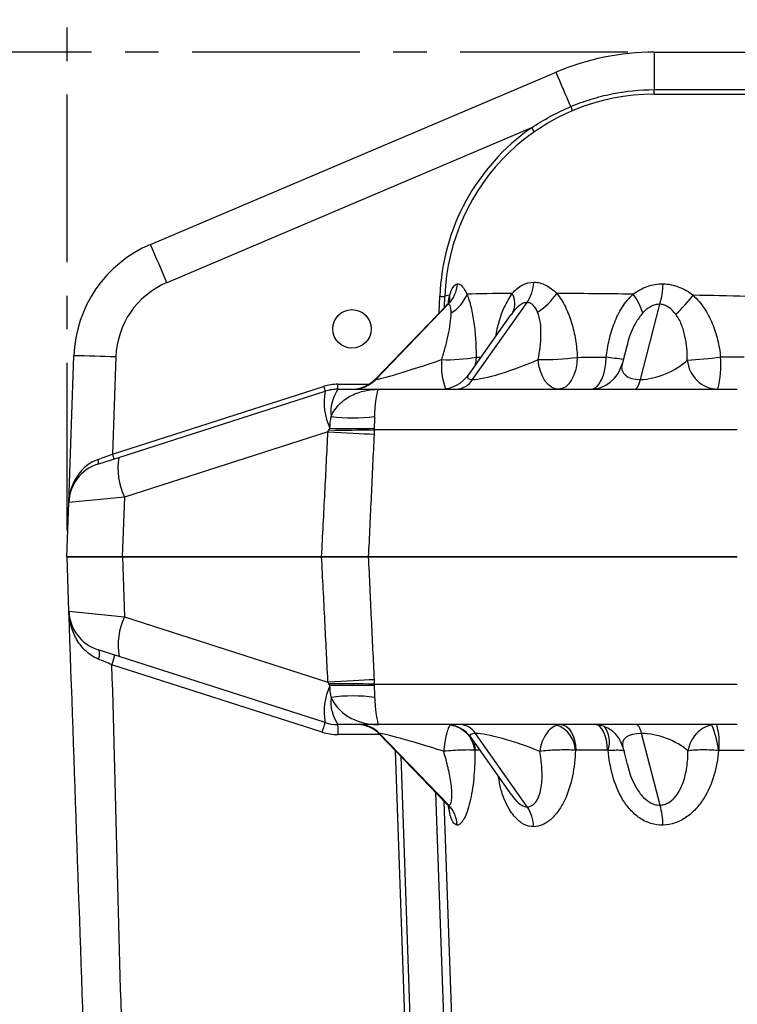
# Model space of a CAD drawing. Header units: millimetres. Extents: x 12 to 859, y 4 to 555.
# Tile 38 of 70: x 325 to 353, y 254 to 292. Entities that reach past the tile are written whole.
import ezdxf

# ---------------------------------------------------------------- set-up
doc = ezdxf.new("R2010")
doc.units = ezdxf.units.MM
doc.linetypes.add('CENTER', pattern=[10.16, 6.35, -1.27, 1.27, -1.27])
doc.layers.add('DEFAULT_1', color=7, linetype='CENTER')
doc.styles.add('SLDTEXTSTYLE2', font='TXT', dxfattribs={"width": 0.75})
doc.dimstyles.new('SLDDIMSTYLE0', dxfattribs={"dimtxt": 6.614583, "dimasz": 3.556, "dimexe": 0, "dimexo": 0.0625, "dimgap": 1.653646, "dimtad": 1, "dimdec": 0, "dimlfac": 2, "dimrnd": 1e-09, "dimzin": 12, "dimdsep": 46, "dimtxsty": 'SLDTEXTSTYLE2', "dimblk1": 'CLOSED', "dimblk2": 'CLOSED', "dimsah": 1, "dimcen": 0.09, "dimadec": 0, "dimazin": 3, "dimtfac": 1, "dimtdec": 0, "dimtofl": 0, "dimtmove": 0, "dimatfit": 3, "dimldrblk": 'CLOSED', "dimfxl": 1, "dimfrac": 2, "dimtolj": 1, "dimtzin": 12, "dimarcsym": 0})
doc.dimstyles.new('SLDDIMSTYLE3', dxfattribs={"dimtxt": 6.614583, "dimasz": 3.556, "dimexe": 0, "dimexo": 0.0625, "dimgap": 1.653646, "dimtad": 0, "dimtih": 1, "dimtoh": 1, "dimdec": 0, "dimlfac": 2, "dimrnd": 1e-09, "dimzin": 12, "dimdsep": 46, "dimtxsty": 'SLDTEXTSTYLE2', "dimblk1": 'CLOSED', "dimblk2": 'CLOSED', "dimsah": 1, "dimcen": 0.09, "dimadec": 0, "dimazin": 3, "dimtfac": 1, "dimtdec": 0, "dimtofl": 0, "dimtmove": 0, "dimatfit": 3, "dimldrblk": 'CLOSED', "dimfxl": 1, "dimfrac": 2, "dimtolj": 1, "dimtzin": 12, "dimarcsym": 0})

# ---------------------------------------------------------------- blocks, each defined once
blk = doc.blocks.new('_Closed')
at = {"color": 0, "linetype": 'ByBlock', "lineweight": -2}
for p, q in [((-1, 0.166667), (0, 0)), ((-1, 0.166667), (-1, -0.166667)), ((0, 0), (-1, -0.166667)), ((0, 0), (-1, 0))]:
    blk.add_line(p, q, dxfattribs=at)
blk = doc.blocks.new('_D_1')
at = {"layer": 'DEFAULT_1'}
for p, q in [((392.73, 330.29), (390.718, 330.29)), ((390.718, 330.29), (390.718, 319.78)), ((409.83, 330.29), (411.842, 330.29)), ((411.842, 330.29), (411.842, 319.78)), ((390.718, 319.78), (392.73, 319.78)), ((411.842, 319.78), (409.83, 319.78)), ((327.137, 272.325), (327.137, 319.439)), ((474.628, 271.122), (474.628, 319.439)), ((327.137, 318.439), (474.628, 318.439))]:
    blk.add_line(p, q, dxfattribs=at)
at = {"layer": 'DEFAULT_1', "xscale": 3.556, "yscale": 3.556, "rotation": 180}
blk.add_blockref('_Closed', (327.137, 318.439, 0.088), dxfattribs=at)
at = {"layer": 'DEFAULT_1', "xscale": 3.556, "yscale": 3.556}
blk.add_blockref('_Closed', (474.628, 318.439, 0.088), dxfattribs=at)
at = {"layer": 'DEFAULT_1', "char_height": 6.6146, "attachment_point": 1, "style": 'SLDTEXTSTYLE2'}
for s, insert in [('295', (393.948, 340.158)), ('11.6', (392.73, 328.306))]:
    blk.add_mtext(s, dxfattribs=dict(at, insert=insert))
blk = doc.blocks.new('_D_2')
at = {"layer": 'DEFAULT_1'}
for p, q in [((348.384, 290.439), (305.63, 290.439)), ((306.63, 290.439), (306.63, 264.196)), ((300.523, 254.035), (298.511, 254.035)), ((298.511, 254.035), (298.511, 243.525)), ((312.736, 254.035), (314.748, 254.035)), ((314.748, 254.035), (314.748, 243.525)), ((298.511, 243.525), (300.523, 243.525)), ((314.748, 243.525), (312.736, 243.525)), ((306.63, 217.096), (306.63, 242.184)), ((360.141, 217.096), (305.63, 217.096))]:
    blk.add_line(p, q, dxfattribs=at)
at = {"layer": 'DEFAULT_1', "xscale": 3.556, "yscale": 3.556}
for p, rotation in [((306.63, 290.439, 0.088), 90), ((306.63, 217.096, 0.088), 270)]:
    blk.add_blockref('_Closed', p, dxfattribs=dict(at, rotation=rotation))
at = {"layer": 'DEFAULT_1', "char_height": 6.6146, "attachment_point": 1, "style": 'SLDTEXTSTYLE2'}
for s, insert in [('147', (299.298, 263.903)), ('5.8', (300.523, 252.052))]:
    blk.add_mtext(s, dxfattribs=dict(at, insert=insert))

msp = doc.modelspace()

# ---------------------------------------------------------------- linework, layer by layer
at = {"color": 7, "linetype": 'Continuous', "lineweight": 25}
for p, q in [((349.384, 290.439), (349.384, 289.021)), ((349.384, 290.439), (454.242, 290.439)), ((330.296, 283.159), (345.662, 289.681)), ((349.384, 288.851), (349.384, 289.021)), ((349.384, 289.021), (454.242, 289.021)), ((349.384, 288.851), (352.874, 288.851)), ((344.728, 287.574), (330.917, 281.711)), ((341.437, 280.775), (341.451, 281.191)), ((341.499, 280.839), (338.817, 278.063)), ((338.833, 278.047), (341.582, 280.893)), ((342.504, 278.047), (344.565, 280.962)), ((348.862, 278.047), (349.599, 280.893)), ((343.953, 280.5), (342.335, 278.212)), ((344.026, 280.599), (343.959, 280.495)), ((348.34, 279.303), (348.165, 278.627)), ((327.204, 273.384), (327.398, 278.941)), ((328.984, 278.9), (328.856, 275.215)), ((337.401, 277.675), (337.401, 277.864)), ((328.856, 275.215), (336.858, 277.779)), ((329.102, 275.096), (336.916, 277.599)), ((337.401, 277.675), (338.949, 277.675)), ((337.023, 276.064), (329.311, 273.594)), ((328.306, 274.841), (329.102, 275.096)), ((327.132, 271.325), (327.204, 273.384)), ((329.311, 273.594), (327.204, 273.384)), ((329.311, 273.594), (329.232, 271.325)), ((329.232, 271.325), (327.132, 271.325)), ((327.209, 269.266), (327.137, 271.325)), ((327.137, 271.325), (329.237, 271.325)), ((329.232, 271.325), (336.783, 271.325)), ((329.237, 271.325), (329.316, 269.056)), ((336.783, 271.325), (329.237, 271.325)), ((327.209, 269.266), (329.316, 269.056)), ((329.316, 269.056), (337.023, 266.586)), ((329.107, 267.554), (328.311, 267.809)), ((336.916, 265.051), (329.107, 267.554)), ((336.803, 264.691), (328.839, 267.244)), ((338.949, 264.975), (337.401, 264.975)), ((338.959, 264.626), (341.514, 261.981)), ((341.595, 261.93), (338.977, 264.64)), ((342.429, 264.492), (343.981, 262.298)), ((344.574, 261.862), (342.61, 264.64)), ((349.606, 261.927), (348.903, 264.64)), ((348.191, 264.118), (348.361, 263.464)), ((339.782, 263.774), (340.516, 242.751)), ((342.553, 229.905), (341.43, 262.068))]:
    msp.add_line(p, q, dxfattribs=at)
at = {"color": 8, "linetype": 'Continuous', "lineweight": 25}
for p, q in [((341.239, 280.571), (341.261, 281.196)), ((337.401, 277.864), (338.57, 277.864)), ((338.987, 264.597), (337.404, 264.597)), ((340.293, 243.722), (339.586, 263.977)), ((342.246, 229.894), (341.111, 262.398)), ((341.516, 261.983), (341.595, 261.93))]:
    msp.add_line(p, q, dxfattribs=at)
at = {"color": 8, "linetype": 'Continuous', "lineweight": 25, "flags": 128}
for points in [[(342.636, 278.885), (342.606, 278.646), (342.587, 278.568)], [(347.028, 277.678), (347.096, 277.698), (347.202, 277.766), (347.3, 277.877), (347.387, 278.026), (347.459, 278.209), (347.514, 278.418), (347.55, 278.646), (347.566, 278.885)], [(347.614, 264.007), (347.601, 264.198), (347.573, 264.381), (347.529, 264.548), (347.472, 264.694), (347.403, 264.814), (347.325, 264.902), (347.241, 264.957), (347.206, 264.969)], [(342.535, 264.343), (342.577, 264.198), (342.601, 264.007)]]:
    msp.add_lwpolyline(points, dxfattribs=at)
at = {"color": 7, "linetype": 'Continuous', "lineweight": 25, "flags": 128}
for points in [[(345.767, 277.675), (345.625, 277.696), (345.487, 277.758), (345.358, 277.86), (345.243, 277.997), (345.145, 278.165), (345.068, 278.359), (345.014, 278.573), (344.985, 278.799)], [(346.469, 278.884), (346.45, 278.645), (346.407, 278.417), (346.34, 278.208), (346.252, 278.026), (346.147, 277.876), (346.028, 277.766), (345.9, 277.698), (345.767, 277.675)], [(348.63, 277.675), (348.662, 277.681), (348.694, 277.699), (348.725, 277.73), (348.755, 277.772), (348.785, 277.825), (348.812, 277.889), (348.838, 277.963), (348.862, 278.047)], [(337.023, 276.064), (337.269, 276.052), (337.51, 276.039), (337.745, 276.027), (337.971, 276.015), (338.188, 276.004), (338.394, 275.993), (338.588, 275.983), (338.769, 275.973)], [(328.306, 274.841), (328.315, 274.847), (328.322, 274.859), (328.327, 274.876), (328.329, 274.898), (328.329, 274.925), (328.326, 274.954), (328.32, 274.986), (328.312, 275.018)], [(328.311, 267.809), (328.329, 267.797), (328.344, 267.773), (328.353, 267.738), (328.357, 267.694), (328.356, 267.641), (328.349, 267.582), (328.338, 267.519), (328.322, 267.453)], [(338.769, 266.677), (338.588, 266.668), (338.394, 266.657), (338.188, 266.646), (337.971, 266.635), (337.745, 266.623), (337.51, 266.611), (337.269, 266.598), (337.023, 266.586)], [(345.85, 264.975), (345.957, 264.957), (346.06, 264.902), (346.156, 264.814), (346.24, 264.695), (346.311, 264.549), (346.365, 264.382), (346.4, 264.199), (346.415, 264.008)], [(348.903, 264.64), (348.882, 264.716), (348.859, 264.782), (348.834, 264.84), (348.807, 264.888), (348.78, 264.926), (348.752, 264.953), (348.723, 264.97), (348.694, 264.975)]]:
    msp.add_lwpolyline(points, dxfattribs=at)
at = {"color": 7, "linetype": 'Continuous', "lineweight": 25}
msp.add_circle((337.932, 279.961), 0.73, dxfattribs=at)
for centre, radius, start, end in [((349.384, 280.914), 9.525, 90, 113), ((254.229, 249.689), 99.797, 22.81066, 23.62444), ((349.384, 280.914), 7.937, 90, 178), ((357.528, 293.125), 12.263, 202.7726, 203.5673), ((349.384, 280.912), 8.128, 124.9525, 178), ((352.488, 292.941), 9.435, 214.6667, 215.8153), ((332.157, 278.775), 4.763, 113, 178), ((224.776, 237.083), 115.141, 22.80513, 23.58876), ((332.157, 278.789), 3.175, 113, 178), ((340.649, 281.776), 1.284, 316.5582, 355.2756), ((343.294, 281.816), 1.531, 326.0646, 356.7346), ((346.357, 281.782), 3.362, 344.6551, 358.0814), ((341.499, 286.65), 5.46, 267.5005, 269.4991), ((341.011, 281.751), 1.365, 299.6237, 339.5658), ((343.362, 280.928), 0.741, 333.5951, 30.3482), ((343.708, 282.613), 2.373, 301.9006, 326.4835), ((346.811, 279.933), 2.225, 16.4652, 37.0617), ((345.94, 285.066), 6.232, 313.1081, 322.0651), ((327, 233.443), 45.5, 87.5005, 89.4991), ((341.528, 285.495), 6.702, 268.2833, 279.5136), ((345.076, 290.252), 11.454, 269.5442, 276.9892), ((346.936, 278.945), 1.27, 270, 345.8945), ((349.909, 293.08), 14.321, 272.9018, 277.973), ((351.838, 278.883), 1.208, 185.0055, 268.0034), ((347.983, 278.601), 3.924, 346.3451, 4.3252), ((341.298, 278.945), 1.27, 270, 326.2715), ((337.401, 276.086), 1.778, 90, 107.7646), ((337.903, 278.945), 1.27, 270, 316.7108), ((337.961, 278.881), 1.206, 270.1808, 316.241), ((341.83, 278.469), 0.795, 272.7971, 327.9253), ((353.717, 283.131), 17.688, 197.6124, 198.2244), ((339.119, 277.168), 2.244, 168.9105, 205.5756), ((337.401, 276.088), 1.588, 90, 107.7646), ((338.623, 276.821), 1.491, 145.0484, 186.9008), ((337.966, 283.154), 6.565, 262.7955, 277.2045), ((337.563, 333.419), 57.289, 269.4967, 271.2117), ((337.935, 308.303), 32.115, 268.5009, 271.4991), ((345.714, 280.567), 17.688, 197.6124, 198.2244), ((328.79, 273.329), 1.588, 107.7646, 178), ((331.523, 274.667), 2.458, 169.948, 205.8829), ((328.795, 269.321), 1.588, 182, 252.2265), ((331.528, 267.983), 2.458, 154.1086, 190.042), ((313.024, 272.412), 16.638, 341.9044, 343.2021), ((339.119, 265.482), 2.244, 154.4158, 191.0795), ((337.563, 209.233), 57.286, 88.7881, 90.503), ((337.934, 234.342), 32.12, 88.5012, 91.4988), ((338.623, 265.829), 1.491, 173.0996, 214.9535), ((337.966, 259.497), 6.563, 82.795, 97.205), ((320.988, 269.859), 16.638, 341.9044, 343.2021), ((337.401, 266.563), 1.587, 252.2265, 270), ((326.608, 264.691), 10.797, 359.5018, 1.5063), ((338.137, 263.832), 1.143, 43.28, 90), ((338.192, 263.889), 1.086, 43.759, 89.8192), ((341.496, 263.832), 1.143, 34.3443, 90), ((341.526, 263.887), 1.07, 6.257, 83.4663), ((342.004, 264.26), 0.716, 32.0747, 87.2029), ((345.325, 263.949), 1.072, 3.0235, 69.4235), ((347.085, 263.832), 1.143, 14.4661, 90), ((348.593, 263.653), 3.242, 6.0694, 23.7193), ((348.863, 264.234), 2.985, 355.4557, 14.3768), ((337.404, 266.566), 1.969, 252.2265, 270), ((340.754, 261.134), 1.158, 1.8386, 43.4195), ((343.413, 261.085), 1.397, 1.0243, 33.7731), ((346.599, 261.114), 3.115, 1.0059, 15.139)]:
    msp.add_arc(centre, radius, start, end, dxfattribs=at)
at = {"color": 8, "linetype": 'Continuous', "lineweight": 25}
for centre, radius, start, end in [((340.877, 281.156), 0.759, 344.555, 5.9537), ((343.849, 278.582), 2.531, 175.1514, 200.6852), ((343.747, 246.552), 32.558, 82.1204, 83.2641), ((346.7, 264.315), 0.987, 341.605, 36.2648)]:
    msp.add_arc(centre, radius, start, end, dxfattribs=at)
at = {"color": 7, "linetype": 'Continuous', "lineweight": 25}
for centre, major_axis, ratio, start_param, end_param in [((352.879, 280.914), (11.427, -0.277), 0.024218, 2.963816, 3.141334), ((352.879, 280.914), (11.427, -0.277), 0.024218, 2.460978, 2.756698), ((352.879, 280.914), (11.427, -0.277), 0.024218, 1.956415, 2.252193), ((352.879, 280.914), (11.427, -0.277), 0.024218, 1.571756, 1.749391), ((341.435, 278.945), (2.623, 0.892), 0.03846, 3.254155, 4.658456), ((344.409, 278.945), (2.102, 0.835), 0.157671, 3.519577, 4.926889), ((352.81, 278.945), (11.439, 0.044), 0.00387, 4.124833, 4.236128), ((349.559, 278.945), (1.381, 0.595), 0.487301, 3.988698, 5.371605), ((352.81, 278.945), (11.439, 0.044), 0.00387, 4.632357, 4.711021), ((328.856, 275.217), (1.609, 0.583), 0.000901, 4.367069, 4.711722), ((328.79, 273.329), (0.062, 1.775), 0.893692, 0.344957, 1.570796), ((341.492, 263.832), (2.537, -0.803), 0.037527, 1.616569, 3.023533), ((344.452, 263.832), (2.046, -0.745), 0.153135, 1.332657, 2.743582), ((349.577, 263.832), (1.381, -0.5), 0.459739, 0.851575, 2.238303), ((352.801, 263.959), (11.438, -0.035), 0.003096, 2.041531, 2.163109), ((352.801, 263.959), (11.438, -0.035), 0.003096, 1.572132, 1.655053)]:
    msp.add_ellipse(centre, major_axis=major_axis, ratio=ratio, start_param=start_param, end_param=end_param, dxfattribs=at)
at = {"color": 8, "linetype": 'Continuous', "lineweight": 25}
for centre, major_axis, ratio, start_param, end_param in [((352.81, 278.945), (11.439, 0.044), 0.00387, 3.616276, 3.648614), ((349.559, 278.945), (1.381, 0.595), 0.487301, 2.78801, 3.988698), ((344.409, 278.945), (2.102, 0.835), 0.157671, 2.919672, 3.519577), ((341.435, 278.945), (2.623, 0.892), 0.03846, 3.070528, 3.254155), ((341.492, 263.832), (2.537, -0.803), 0.037527, 3.023533, 3.208995), ((344.452, 263.832), (2.046, -0.745), 0.153135, 2.743582, 3.353816), ((349.577, 263.832), (1.381, -0.5), 0.459739, 2.238303, 3.44571), ((352.801, 263.959), (11.438, -0.035), 0.003096, 2.639942, 2.672003)]:
    msp.add_ellipse(centre, major_axis=major_axis, ratio=ratio, start_param=start_param, end_param=end_param, dxfattribs=at)
at = {"color": 7, "linetype": 'Continuous', "lineweight": 25}
for points, knots in [([(346.221, 288.379), (346.473, 288.485), (346.73, 288.579), (347.248, 288.739), (347.51, 288.806), (348.302, 288.967), (348.838, 289.021), (349.384, 289.021)], [0, 0, 0, 0, 0.25, 0.25, 0.5, 0.5, 1, 1, 1, 1]), ([(344.728, 287.574), (344.963, 287.731), (345.206, 287.877), (345.705, 288.146), (345.96, 288.268), (346.221, 288.379)], [0, 0, 0, 0, 0.5, 0.5, 1, 1, 1, 1]), ([(341.633, 281.235), (341.668, 281.365), (341.712, 281.471), (341.813, 281.623), (341.869, 281.666), (341.929, 281.67)], [0, 0, 0, 0, 0.5, 0.5, 1, 1, 1, 1]), ([(341.929, 281.67), (341.989, 281.674), (342.049, 281.64), (342.171, 281.502), (342.231, 281.401), (342.29, 281.274)], [0, 0, 0, 0, 0.5, 0.5, 1, 1, 1, 1]), ([(344.002, 281.303), (344.115, 281.434), (344.241, 281.54), (344.522, 281.69), (344.669, 281.729), (344.823, 281.729)], [0, 0, 0, 0, 0.5, 0.5, 1, 1, 1, 1]), ([(344.823, 281.729), (344.976, 281.729), (345.126, 281.69), (345.42, 281.54), (345.557, 281.434), (345.686, 281.303)], [0, 0, 0, 0, 0.5, 0.5, 1, 1, 1, 1]), ([(348.587, 281.274), (348.749, 281.401), (348.925, 281.501), (349.311, 281.64), (349.511, 281.674), (349.716, 281.67)], [0, 0, 0, 0, 0.5, 0.5, 1, 1, 1, 1]), ([(349.716, 281.67), (349.923, 281.665), (350.123, 281.623), (350.51, 281.471), (350.689, 281.365), (350.855, 281.235)], [0, 0, 0, 0, 0.5, 0.5, 1, 1, 1, 1]), ([(342.29, 281.274), (342.348, 281.129), (342.399, 280.96), (342.487, 280.588), (342.523, 280.391), (342.579, 279.979), (342.601, 279.764), (342.628, 279.329), (342.635, 279.109), (342.636, 278.885)], [0, 0, 0, 0, 0.25, 0.25, 0.5, 0.5, 0.75, 0.75, 1, 1, 1, 1]), ([(345.686, 281.303), (345.813, 281.154), (345.922, 280.981), (346.111, 280.603), (346.188, 280.403), (346.314, 279.987), (346.363, 279.769), (346.435, 279.331), (346.458, 279.109), (346.469, 278.884)], [0, 0, 0, 0, 0.25, 0.25, 0.5, 0.5, 0.75, 0.75, 1, 1, 1, 1]), ([(347.566, 278.885), (347.591, 279.108), (347.627, 279.329), (347.728, 279.764), (347.792, 279.979), (347.954, 280.389), (348.051, 280.587), (348.288, 280.959), (348.425, 281.128), (348.587, 281.274)], [0, 0, 0, 0, 0.25, 0.25, 0.5, 0.5, 0.75, 0.75, 1, 1, 1, 1]), ([(350.855, 281.235), (351.015, 281.09), (351.155, 280.924), (351.397, 280.56), (351.497, 280.367), (351.665, 279.966), (351.732, 279.756), (351.835, 279.331), (351.872, 279.116), (351.896, 278.897)], [0, 0, 0, 0, 0.25, 0.25, 0.5, 0.5, 0.75, 0.75, 1, 1, 1, 1]), ([(341.626, 281.011), (341.626, 281.013), (341.628, 281.017), (341.594, 280.945), (341.523, 280.871), (341.49, 280.837)], [0, 0, 0, 0, 0.226477, 0.642347, 1, 1, 1, 1]), ([(341.685, 280.564), (341.684, 280.658), (341.678, 280.74), (341.655, 280.832), (341.644, 280.857), (341.618, 280.888), (341.601, 280.896), (341.582, 280.893)], [0, 0, 0, 0, 0.5, 0.5, 0.75, 0.75, 1, 1, 1, 1]), ([(344.565, 280.962), (344.518, 280.962), (344.47, 280.951), (344.373, 280.913), (344.325, 280.885), (344.187, 280.784), (344.103, 280.697), (344.026, 280.599)], [0, 0, 0, 0, 0.25, 0.25, 0.5, 0.5, 1, 1, 1, 1]), ([(344.962, 280.599), (344.92, 280.697), (344.871, 280.784), (344.773, 280.885), (344.736, 280.912), (344.656, 280.951), (344.612, 280.962), (344.565, 280.962)], [0, 0, 0, 0, 0.5, 0.5, 0.75, 0.75, 1, 1, 1, 1]), ([(349.599, 280.893), (349.537, 280.895), (349.476, 280.888), (349.355, 280.857), (349.295, 280.832), (349.128, 280.74), (349.032, 280.658), (348.945, 280.564)], [0, 0, 0, 0, 0.25, 0.25, 0.5, 0.5, 1, 1, 1, 1]), ([(350.199, 280.517), (350.125, 280.614), (350.042, 280.702), (349.892, 280.805), (349.838, 280.834), (349.723, 280.877), (349.662, 280.89), (349.599, 280.893)], [0, 0, 0, 0, 0.5, 0.5, 0.75, 0.75, 1, 1, 1, 1]), ([(341.328, 278.796), (341.378, 278.951), (341.424, 279.105), (341.508, 279.413), (341.546, 279.568), (341.611, 279.87), (341.638, 280.019), (341.676, 280.306), (341.687, 280.443), (341.685, 280.564)], [0, 0, 0, 0, 0.25, 0.25, 0.5, 0.5, 0.75, 0.75, 1, 1, 1, 1]), ([(344.985, 278.799), (345.016, 278.956), (345.041, 279.113), (345.079, 279.426), (345.09, 279.583), (345.095, 279.89), (345.088, 280.041), (345.048, 280.334), (345.015, 280.474), (344.962, 280.599)], [0, 0, 0, 0, 0.25, 0.25, 0.5, 0.5, 0.75, 0.75, 1, 1, 1, 1]), ([(350.634, 278.777), (350.635, 278.93), (350.629, 279.082), (350.601, 279.386), (350.58, 279.537), (350.515, 279.834), (350.473, 279.98), (350.36, 280.262), (350.29, 280.396), (350.199, 280.517)], [0, 0, 0, 0, 0.25, 0.25, 0.5, 0.5, 0.75, 0.75, 1, 1, 1, 1]), ([(337.143, 276.641), (337.183, 276.735), (337.231, 276.821), (337.341, 276.98), (337.403, 277.054), (337.604, 277.254), (337.755, 277.358), (338.077, 277.522), (338.245, 277.58), (338.505, 277.638), (338.593, 277.652), (338.77, 277.67), (338.859, 277.675), (338.949, 277.675)], [0, 0, 0, 0, 0.125, 0.125, 0.25, 0.25, 0.5, 0.5, 0.75, 0.75, 0.875, 0.875, 1, 1, 1, 1]), ([(338.789, 276.641), (338.794, 276.734), (338.799, 276.82), (338.812, 276.979), (338.819, 277.053), (338.841, 277.254), (338.857, 277.36), (338.887, 277.525), (338.901, 277.582), (338.921, 277.639), (338.927, 277.653), (338.939, 277.671), (338.944, 277.675), (338.949, 277.675)], [0, 0, 0, 0, 0.125, 0.125, 0.25, 0.25, 0.5, 0.5, 0.75, 0.75, 0.875, 0.875, 1, 1, 1, 1]), ([(338.949, 277.675), (339.354, 277.675), (339.786, 277.675), (340.703, 277.675), (341.19, 277.675), (342.729, 277.675), (343.827, 277.675), (345.577, 277.675), (346.178, 277.675), (347.416, 277.675), (348.04, 277.675), (349.933, 277.675), (351.219, 277.675), (352.53, 277.675)], [0, 0, 0, 0, 0.125, 0.125, 0.25, 0.25, 0.5, 0.5, 0.625, 0.625, 0.75, 0.75, 1, 1, 1, 1]), ([(336.783, 271.325), (336.824, 272.138), (336.865, 272.951), (336.906, 273.764), (336.945, 274.531), (336.984, 275.298), (337.023, 276.064)], [0, 0, 0, 0, 0.004884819, 0.004884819, 0.004884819, 0.009490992, 0.009490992, 0.009490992, 0.009490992]), ([(338.769, 275.973), (338.733, 275.198), (338.696, 274.424), (338.66, 273.649), (338.623, 272.874), (338.587, 272.1), (338.55, 271.325)], [0, 0, 0, 0, 0.004652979, 0.004652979, 0.004652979, 0.009305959, 0.009305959, 0.009305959, 0.009305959]), ([(352.53, 276.143), (352.49, 276.143), (352.449, 276.143), (352.368, 276.143), (352.247, 276.143), (351.965, 276.143), (351.724, 276.143), (351.243, 276.143), (350.924, 276.143), (349.97, 276.143), (349.34, 276.143), (348.09, 276.143), (347.47, 276.143), (346.549, 276.143), (346.242, 276.143), (345.637, 276.143), (345.338, 276.143), (343.866, 276.143), (342.75, 276.143), (341.433, 276.143), (341.174, 276.143), (340.663, 276.143), (340.412, 276.143), (339.679, 276.143), (339.215, 276.143), (338.775, 276.143)], [0, 0, 0, 0, 0.007812, 0.007812, 0.015625, 0.03125, 0.0625, 0.0625, 0.125, 0.125, 0.25, 0.25, 0.375, 0.375, 0.4375, 0.4375, 0.5, 0.5, 0.75, 0.75, 0.8125, 0.8125, 0.875, 0.875, 1, 1, 1, 1]), ([(338.55, 271.325), (338.315, 271.325), (338.046, 271.325), (337.442, 271.325), (337.121, 271.325), (336.783, 271.325)], [0, 0, 0, 0, 0.5, 0.5, 1, 1, 1, 1]), ([(337.023, 266.586), (337.022, 266.61), (337.021, 266.635), (337.019, 266.66), (336.981, 267.402), (336.944, 268.144), (336.906, 268.886), (336.865, 269.699), (336.824, 270.512), (336.783, 271.325)], [0, 0, 0, 0, 0.000148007, 0.000148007, 0.000148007, 0.00460611, 0.00460611, 0.00460611, 0.009490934, 0.009490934, 0.009490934, 0.009490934]), ([(336.783, 271.325), (337.121, 271.325), (337.442, 271.325), (338.046, 271.325), (338.315, 271.325), (338.55, 271.325)], [0, 0, 0, 0, 0.5, 0.5, 1, 1, 1, 1]), ([(352.53, 271.325), (352.425, 271.325), (352.216, 271.325), (351.902, 271.325), (351.588, 271.325), (351.276, 271.325), (350.963, 271.325), (350.651, 271.325), (350.34, 271.325), (350.029, 271.325), (349.719, 271.325), (349.409, 271.325), (349.099, 271.325), (348.278, 271.325), (346.957, 271.325), (345.183, 271.325), (343.479, 271.325), (341.863, 271.325), (340.348, 271.325), (339.343, 271.325), (338.76, 271.325), (338.62, 271.325), (338.55, 271.325)], [0, 0, 0, 0, 0.020074, 0.040121, 0.060147, 0.080156, 0.100154, 0.120147, 0.140139, 0.160137, 0.180145, 0.200169, 0.220214, 0.240286, 0.3604, 0.480528, 0.600665, 0.720815, 0.840962, 0.961126, 0.980575, 1, 1, 1, 1]), ([(338.55, 271.325), (338.587, 270.55), (338.623, 269.776), (338.659, 269.001), (338.66, 268.993), (338.66, 268.985), (338.661, 268.977), (338.697, 268.211), (338.733, 267.444), (338.769, 266.677)], [0, 0, 0, 0, 0.004652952, 0.004652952, 0.004652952, 0.004700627, 0.004700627, 0.004700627, 0.009305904, 0.009305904, 0.009305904, 0.009305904]), ([(338.55, 271.325), (338.621, 271.325), (338.762, 271.325), (339.348, 271.325), (340.357, 271.325), (341.872, 271.325), (343.486, 271.325), (345.187, 271.325), (346.96, 271.325), (348.384, 271.325), (349.412, 271.325), (350.032, 271.325), (350.654, 271.325), (351.277, 271.325), (351.903, 271.325), (352.321, 271.325), (352.53, 271.325)], [0, 0, 0, 0, 0.01967, 0.039367, 0.15972, 0.280099, 0.399852, 0.519616, 0.639842, 0.760066, 0.800122, 0.840094, 0.880025, 0.919958, 0.959936, 1, 1, 1, 1]), ([(328.322, 267.453), (328.221, 267.494), (328.13, 267.544), (327.961, 267.659), (327.884, 267.724), (327.746, 267.861), (327.684, 267.933), (327.573, 268.084), (327.523, 268.163), (327.393, 268.404), (327.329, 268.571), (327.24, 268.914), (327.215, 269.09), (327.209, 269.266)], [0, 0, 0, 0, 0.125, 0.125, 0.25, 0.25, 0.375, 0.375, 0.5, 0.5, 0.75, 0.75, 1, 1, 1, 1]), ([(328.839, 267.244), (328.752, 267.279), (328.664, 267.315), (328.491, 267.385), (328.406, 267.419), (328.322, 267.453)], [0, 0, 0, 0, 0.5, 0.5, 1, 1, 1, 1]), ([(338.774, 266.507), (339.656, 266.507), (340.623, 266.507), (342.202, 266.507), (342.752, 266.507), (343.874, 266.507), (344.447, 266.507), (345.617, 266.507), (346.214, 266.507), (347.129, 266.507), (347.436, 266.507), (348.058, 266.507), (348.373, 266.507), (349.321, 266.507), (349.957, 266.507), (351.238, 266.507), (351.884, 266.507), (352.53, 266.507)], [0, 0, 0, 0, 0.25, 0.25, 0.375, 0.375, 0.5, 0.5, 0.625, 0.625, 0.6875, 0.6875, 0.75, 0.75, 0.875, 0.875, 1, 1, 1, 1]), ([(337.143, 266.008), (337.183, 265.915), (337.231, 265.829), (337.341, 265.67), (337.403, 265.596), (337.604, 265.396), (337.755, 265.292), (338.077, 265.128), (338.244, 265.07), (338.505, 265.012), (338.593, 264.998), (338.77, 264.98), (338.859, 264.975), (338.949, 264.975)], [0, 0, 0, 0, 0.125, 0.125, 0.25, 0.25, 0.5, 0.5, 0.75, 0.75, 0.875, 0.875, 1, 1, 1, 1]), ([(338.789, 266.008), (338.794, 265.916), (338.799, 265.83), (338.812, 265.671), (338.819, 265.597), (338.841, 265.396), (338.856, 265.29), (338.887, 265.125), (338.901, 265.068), (338.921, 265.011), (338.927, 264.997), (338.939, 264.979), (338.944, 264.975), (338.949, 264.975)], [0, 0, 0, 0, 0.125, 0.125, 0.25, 0.25, 0.5, 0.5, 0.75, 0.75, 0.875, 0.875, 1, 1, 1, 1]), ([(352.53, 264.975), (351.876, 264.975), (351.225, 264.975), (349.933, 264.975), (349.29, 264.975), (347.377, 264.975), (346.158, 264.975), (344.411, 264.975), (343.842, 264.975), (342.733, 264.975), (342.203, 264.975), (340.685, 264.975), (339.768, 264.975), (338.949, 264.975)], [0, 0, 0, 0, 0.125, 0.125, 0.25, 0.25, 0.5, 0.5, 0.625, 0.625, 0.75, 0.75, 1, 1, 1, 1]), ([(341.648, 264.95), (341.625, 264.925), (341.6, 264.882), (341.565, 264.794), (341.553, 264.76), (341.53, 264.686), (341.519, 264.645), (341.488, 264.515), (341.468, 264.414), (341.433, 264.199), (341.418, 264.082), (341.406, 263.964)], [0, 0, 0, 0, 0.25, 0.25, 0.375, 0.375, 0.5, 0.5, 0.75, 0.75, 1, 1, 1, 1]), ([(345.702, 264.953), (345.623, 264.93), (345.546, 264.887), (345.402, 264.77), (345.335, 264.694), (345.219, 264.519), (345.168, 264.417), (345.09, 264.199), (345.061, 264.08), (345.045, 263.961)], [0, 0, 0, 0, 0.25, 0.25, 0.5, 0.5, 0.75, 0.75, 1, 1, 1, 1]), ([(351.561, 264.957), (351.449, 264.935), (351.34, 264.894), (351.189, 264.809), (351.14, 264.776), (351.048, 264.703), (351.006, 264.663), (350.886, 264.534), (350.818, 264.433), (350.715, 264.217), (350.678, 264.099), (350.66, 263.98)], [0, 0, 0, 0, 0.25, 0.25, 0.375, 0.375, 0.5, 0.5, 0.75, 0.75, 1, 1, 1, 1]), ([(342.59, 264.004), (342.536, 264.01), (342.465, 264.013), (342.34, 264.014), (342.295, 264.014), (342.199, 264.013), (342.149, 264.012), (341.993, 264.006), (341.879, 264.001), (341.645, 263.985), (341.524, 263.975), (341.406, 263.964)], [0, 0, 0, 0, 0.25, 0.25, 0.375, 0.375, 0.5, 0.5, 0.75, 0.75, 1, 1, 1, 1]), ([(342.59, 264.004), (342.592, 263.676), (342.581, 263.354), (342.527, 262.723), (342.484, 262.423), (342.393, 262.007), (342.359, 261.877), (342.282, 261.64), (342.239, 261.532), (342.171, 261.399), (342.148, 261.36), (342.101, 261.29), (342.077, 261.26), (342.005, 261.19), (341.957, 261.167), (341.911, 261.171)], [0, 0, 0, 0, 0.25, 0.25, 0.5, 0.5, 0.625, 0.625, 0.75, 0.75, 0.8125, 0.8125, 0.875, 0.875, 1, 1, 1, 1]), ([(346.396, 264.006), (346.386, 263.675), (346.35, 263.349), (346.219, 262.711), (346.125, 262.407), (345.926, 261.985), (345.85, 261.852), (345.682, 261.609), (345.587, 261.498), (345.435, 261.36), (345.382, 261.318), (345.273, 261.245), (345.216, 261.213), (345.045, 261.137), (344.928, 261.11), (344.81, 261.11)], [0, 0, 0, 0, 0.25, 0.25, 0.5, 0.5, 0.625, 0.625, 0.75, 0.75, 0.8125, 0.8125, 0.875, 0.875, 1, 1, 1, 1]), ([(346.396, 264.006), (346.295, 264.012), (346.185, 264.015), (345.954, 264.016), (345.832, 264.014), (345.594, 264.006), (345.474, 264), (345.247, 263.983), (345.14, 263.973), (345.045, 263.961)], [0, 0, 0, 0, 0.25, 0.25, 0.5, 0.5, 0.75, 0.75, 1, 1, 1, 1]), ([(349.713, 261.168), (349.554, 261.165), (349.399, 261.188), (349.175, 261.259), (349.101, 261.288), (348.96, 261.358), (348.892, 261.398), (348.697, 261.53), (348.577, 261.638), (348.365, 261.875), (348.27, 262.006), (348.019, 262.422), (347.899, 262.722), (347.72, 263.354), (347.665, 263.676), (347.636, 264.004)], [0, 0, 0, 0, 0.125, 0.125, 0.1875, 0.1875, 0.25, 0.25, 0.375, 0.375, 0.5, 0.5, 0.75, 0.75, 1, 1, 1, 1]), ([(351.817, 263.995), (351.79, 263.672), (351.734, 263.353), (351.548, 262.732), (351.422, 262.437), (351.162, 262.028), (351.065, 261.899), (350.903, 261.724), (350.846, 261.668), (350.725, 261.562), (350.662, 261.513), (350.465, 261.377), (350.325, 261.304), (350.025, 261.201), (349.871, 261.172), (349.713, 261.168)], [0, 0, 0, 0, 0.25, 0.25, 0.5, 0.5, 0.625, 0.625, 0.6875, 0.6875, 0.75, 0.75, 0.875, 0.875, 1, 1, 1, 1]), ([(351.817, 263.995), (351.697, 264.003), (351.575, 264.009), (351.342, 264.016), (351.229, 264.016), (351.024, 264.014), (350.931, 264.01), (350.773, 263.998), (350.707, 263.99), (350.66, 263.98)], [0, 0, 0, 0, 0.25, 0.25, 0.5, 0.5, 0.75, 0.75, 1, 1, 1, 1]), ([(341.595, 261.93), (341.612, 261.927), (341.627, 261.932), (341.654, 261.954), (341.666, 261.971), (341.696, 262.039), (341.708, 262.104), (341.72, 262.255), (341.72, 262.342), (341.71, 262.525), (341.701, 262.622), (341.662, 262.918), (341.623, 263.124), (341.526, 263.542), (341.47, 263.753), (341.406, 263.964)], [0, 0, 0, 0, 0.0625, 0.0625, 0.125, 0.125, 0.25, 0.25, 0.375, 0.375, 0.5, 0.5, 0.75, 0.75, 1, 1, 1, 1]), ([(344.574, 261.862), (344.615, 261.862), (344.654, 261.869), (344.728, 261.896), (344.763, 261.916), (344.86, 261.992), (344.913, 262.06), (344.999, 262.218), (345.032, 262.307), (345.083, 262.494), (345.101, 262.593), (345.138, 262.896), (345.139, 263.105), (345.113, 263.531), (345.084, 263.746), (345.045, 263.961)], [0, 0, 0, 0, 0.0625, 0.0625, 0.125, 0.125, 0.25, 0.25, 0.375, 0.375, 0.5, 0.5, 0.75, 0.75, 1, 1, 1, 1]), ([(349.606, 261.927), (349.66, 261.929), (349.712, 261.938), (349.812, 261.967), (349.862, 261.988), (349.999, 262.063), (350.079, 262.129), (350.22, 262.284), (350.28, 262.369), (350.383, 262.55), (350.426, 262.645), (350.537, 262.939), (350.584, 263.143), (350.646, 263.559), (350.66, 263.769), (350.66, 263.98)], [0, 0, 0, 0, 0.0625, 0.0625, 0.125, 0.125, 0.25, 0.25, 0.375, 0.375, 0.5, 0.5, 0.75, 0.75, 1, 1, 1, 1]), ([(341.514, 261.981), (341.55, 261.939), (341.615, 261.863), (341.638, 261.81), (341.635, 261.816), (341.634, 261.818)], [0, 0, 0, 0, 0.476941, 0.881857, 1, 1, 1, 1])]:
    msp.add_open_spline(points, degree=3, knots=knots, dxfattribs=at)
at = {"color": 8, "linetype": 'Continuous', "lineweight": 25}
for points, knots in [([(341.583, 280.941), (341.596, 281.039), (341.611, 281.144), (341.631, 281.229), (341.633, 281.235)], [0, 0, 0, 0, 0.93068, 1, 1, 1, 1]), ([(343.397, 279.713), (343.398, 279.721), (343.45, 280.098), (343.624, 280.684), (343.897, 281.131), (344.002, 281.303)], [0, 0, 0, 0, 0.0127134, 0.6211656, 1, 1, 1, 1]), ([(341.582, 280.893), (341.556, 280.885), (341.53, 280.876), (341.5, 280.84), (341.499, 280.839)], [0, 0, 0, 0, 0.972029, 1, 1, 1, 1]), ([(348.945, 280.564), (348.852, 280.443), (348.597, 280.11), (348.425, 279.66), (348.359, 279.356), (348.348, 279.301)], [0, 0, 0, 0, 0.320188, 0.878403, 1, 1, 1, 1]), ([(347.636, 264.004), (347.676, 264.006), (347.813, 264.013), (348.03, 264.016), (348.198, 264.007), (348.262, 263.992), (348.266, 263.981), (348.267, 263.978)], [0, 0, 0, 0, 0.109166, 0.370202, 0.684488, 0.895982, 1, 1, 1, 1]), ([(348.369, 263.466), (348.38, 263.412), (348.443, 263.114), (348.626, 262.679), (348.933, 262.232), (349.222, 262.004), (349.457, 261.929), (349.57, 261.928), (349.606, 261.927)], [0, 0, 0, 0, 0.079974, 0.44242, 0.654967, 0.834542, 0.948478, 1, 1, 1, 1]), ([(344.81, 261.11), (344.778, 261.112), (344.615, 261.118), (344.427, 261.196), (344.146, 261.406), (343.848, 261.789), (343.587, 262.386), (343.511, 262.841), (343.484, 263)], [0, 0, 0, 0, 0.0467061, 0.2374367, 0.2827445, 0.5232783, 0.8327057, 1, 1, 1, 1]), ([(343.985, 262.302), (344.062, 262.199), (344.188, 262.028), (344.382, 261.903), (344.501, 261.866), (344.556, 261.863), (344.574, 261.862)], [0, 0, 0, 0, 0.446849, 0.743672, 0.911245, 1, 1, 1, 1]), ([(341.911, 261.171), (341.87, 261.188), (341.771, 261.23), (341.659, 261.481), (341.612, 261.767), (341.592, 261.884)], [0, 0, 0, 0, 0.2939442, 0.7097474, 1, 1, 1, 1])]:
    msp.add_open_spline(points, degree=3, knots=knots, dxfattribs=at)
at = {"color": 7, "linetype": 'Continuous', "lineweight": 25}
for points in [[(337.401, 277.675), (337.3, 277.675), (337.199, 277.666), (337.101, 277.647)], [(337.094, 276.199), (337.1, 276.351), (337.116, 276.499), (337.143, 276.641)], [(338.789, 276.641), (338.782, 276.501), (338.776, 276.354), (338.775, 276.199)], [(337.023, 276.064), (337.036, 276.087), (337.048, 276.109), (337.06, 276.132)], [(337.06, 276.132), (337.071, 276.155), (337.083, 276.177), (337.094, 276.199)], [(338.775, 276.143), (338.774, 276.086), (338.772, 276.03), (338.769, 275.973)], [(338.775, 276.199), (338.774, 276.18), (338.774, 276.162), (338.775, 276.143)], [(327.83, 251.474), (327.623, 257.404), (327.416, 263.335), (327.209, 269.266)], [(329.277, 251.512), (329.094, 256.755), (328.99, 262), (328.839, 267.244)], [(338.769, 266.677), (338.772, 266.621), (338.774, 266.564), (338.774, 266.507)], [(337.06, 266.518), (337.048, 266.541), (337.036, 266.563), (337.023, 266.586)], [(337.094, 266.451), (337.083, 266.473), (337.071, 266.495), (337.06, 266.518)], [(337.143, 266.008), (337.116, 266.151), (337.1, 266.299), (337.094, 266.451)], [(338.774, 266.507), (338.774, 266.489), (338.774, 266.47), (338.775, 266.451)], [(338.775, 266.451), (338.776, 266.296), (338.782, 266.148), (338.789, 266.008)], [(342.601, 264.007), (342.597, 264.007), (342.593, 264.006), (342.59, 264.004)], [(346.415, 264.008), (346.409, 264.008), (346.402, 264.007), (346.396, 264.006)], [(347.636, 264.004), (347.629, 264.006), (347.621, 264.007), (347.614, 264.007)], [(351.839, 263.997), (351.831, 263.997), (351.824, 263.997), (351.817, 263.995)]]:
    msp.add_open_spline(points, degree=3, dxfattribs=at)

# ---------------------------------------------------------------- dimensions: what is measured, and where the dimension line sits
at = {"layer": 'DEFAULT_1'}
dim = msp.add_linear_dim(base=(474.628, 318.439), p1=(327.137, 271.325), p2=(474.628, 270.122), dimstyle='SLDDIMSTYLE0', dxfattribs=at)
dim.commit()
dim.dimension.update_dxf_attribs({"geometry": '_D_1', "text_midpoint": (401.28, 318.439), "dimtype": 160})
dim = msp.add_linear_dim(base=(306.63, 217.096), p1=(349.384, 290.439), p2=(361.141, 217.096), angle=90, dimstyle='SLDDIMSTYLE3', dxfattribs=at)
dim.commit()
dim.dimension.update_dxf_attribs({"geometry": '_D_2', "text_midpoint": (306.63, 253.19), "dimtype": 160})

doc.saveas('drawing.dxf')
